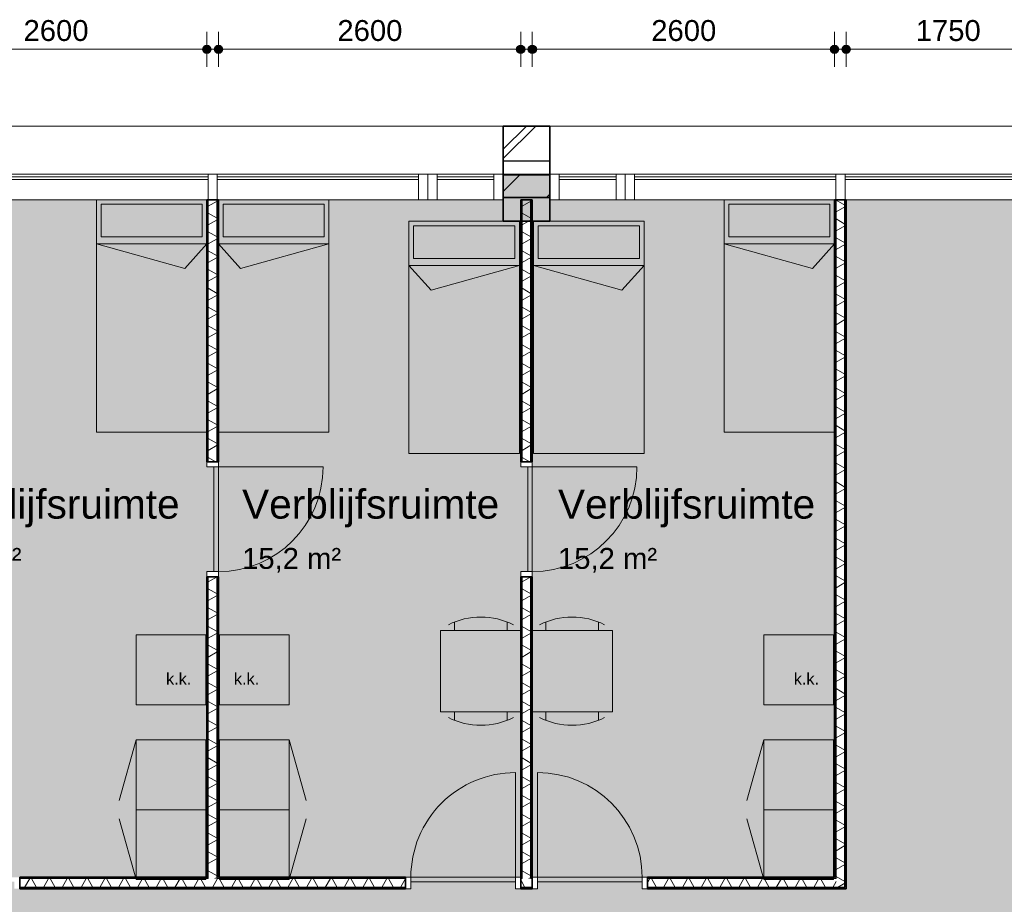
# Model space of a CAD drawing. Header units: millimetres. Extents: x 71235 to 117628, y -12665 to 42937.
# Tile 47 of 49: x 100688 to 109158, y 29982 to 37595. Entities that reach past the tile are written whole.
import ezdxf

# ---------------------------------------------------------------- set-up
doc = ezdxf.new("R2010")
doc.units = ezdxf.units.MM
doc.linetypes.add('Hidden', pattern=[4, 2, -2])
for name, color, linetype, lineweight in [('A-ANNO-DIMS', 211, 'Continuous', 9), ('A-ANNO-DIMS-100', 211, 'Continuous', 9), ('A-AREA-IDEN', 2, 'Continuous', 13), ('A-AREA-PATT', 32, 'Continuous', 9), ('A-DETL', 90, 'Continuous', 13), ('A-DOOR', 31, 'Continuous', 18), ('A-DOOR-FRAM', 31, 'Continuous', 13), ('A-GLAZ-CURT', 52, 'Continuous', 13), ('A-GLAZ-CWMG', 51, 'Continuous', 13), ('A-WALL', 113, 'Continuous', 18), ('A-WALL-PATT', 111, 'Continuous', 35), ('G-ANNO-TEXT', 231, 'Continuous', 9), ('I-WALL', 2, 'Continuous', 18), ('S-COLS', 52, 'Continuous', 18)]:
    doc.layers.add(name, color=color, linetype=linetype, lineweight=lineweight)
doc.styles.add('Arial', font='arial.ttf', dxfattribs={"height": 180})
doc.styles.add('Arial_1', font='arial.ttf', dxfattribs={"height": 250})
doc.styles.add('Arial_3', font='arial.ttf', dxfattribs={"height": 100})
doc.dimstyles.new('1_8mm', dxfattribs={"dimscale": 304.8, "dimtxt": 183.646692, "dimasz": 0.918635, "dimexe": 0.492126, "dimexo": 0.0625, "dimgap": 0.059055, "dimtad": 1, "dimdec": 0, "dimrnd": 5, "dimzin": 0, "dimdsep": 46, "dimtxsty": 'Arial', "dimblk1": 'DOTSMALL', "dimblk2": 'DOTSMALL', "dimsah": 1, "dimcen": 0.09, "dimdle": 0.590551, "dimazin": 0, "dimtfac": 1, "dimtdec": 4, "dimtix": 1, "dimtmove": 0, "dimatfit": 3, "dimfxl": 0.492126, "dimfxlon": 1, "dimtvp": 1, "dimtolj": 1, "dimtzin": 0, "dimlwd": 13, "dimlwe": 13, "dimarcsym": 2})
pattern_1 = [(180, (107797.8, 33080.82), (-2e-14, -200), []), (180, (107797.8, 33096.82), (-2e-14, -200), []), (180, (107797.8, 33112.82), (-2e-14, -200), []), (180, (107797.8, 33128.82), (-2e-14, -200), [])]
pattern_2 = [(180, (102397.76, 33130.82), (-2e-14, -200), []), (180, (102397.76, 33146.82), (-2e-14, -200), []), (180, (102397.76, 33162.82), (-2e-14, -200), []), (180, (102397.76, 33178.82), (-2e-14, -200), [])]
pattern_3 = [(270, (97547.76, 30215.82), (200, 7e-13), []), (270, (97531.76, 30215.82), (200, 7e-13), []), (270, (97515.76, 30215.82), (200, 7e-13), []), (270, (97499.76, 30215.82), (200, 7e-13), [])]
pattern_4 = [(180, (105097.77, 33130.82), (-2e-14, -200), []), (180, (105097.77, 33146.82), (-2e-14, -200), []), (180, (105097.77, 33162.82), (-2e-14, -200), []), (180, (105097.77, 33178.82), (-2e-14, -200), [])]

# ---------------------------------------------------------------- blocks, each defined once
blk = doc.blocks.new('System Panel - glas_offset-35-7501420-plot_00')
at = {"layer": 'A-GLAZ-CURT'}
for p, q in [((865, 47.5), (-865, 47.5)), ((-865, 47.5), (-865, 22.5)), ((-865, 22.5), (865, 22.5)), ((865, 22.5), (865, 47.5))]:
    blk.add_line(p, q, dxfattribs=at)
blk = doc.blocks.new('Rectangular Mullion - 80x220-7501414-plot_00')
at = {"layer": 'A-GLAZ-CWMG'}
for p, q in [((107787.8, 36265.8), (109517.8, 36265.8)), ((107797.8, 36045.8), (109517.8, 36045.8))]:
    blk.add_line(p, q, dxfattribs=at)
blk = doc.blocks.new('Rectangular Mullion - 80x220-7501421-plot_00')
at = {"layer": 'A-GLAZ-CWMG'}
for p, q in [((-80, 0), (0, 0)), ((-80, -220), (-80, 0)), ((0, 0), (0, -220)), ((0, -220), (-80, -220))]:
    blk.add_line(p, q, dxfattribs=at)
blk = doc.blocks.new('Rectangular Mullion - 80x220-7501416-plot_00')
at = {"layer": 'A-GLAZ-CWMG'}
for p, q in [((105977.8, 36265.8), (107707.8, 36265.8)), ((105977.8, 36045.8), (107697.8, 36045.8))]:
    blk.add_line(p, q, dxfattribs=at)
blk = doc.blocks.new('Rectangular Mullion - 80x220-7501417-plot_00')
at = {"layer": 'A-GLAZ-CWMG'}
for p, q in [((-40, 0), (40, 0)), ((-40, -220), (-40, 0)), ((40, 0), (40, -220)), ((40, -220), (-40, -220))]:
    blk.add_line(p, q, dxfattribs=at)
blk = doc.blocks.new('System Panel - glas_offset-35-7501423-plot_00')
at = {"layer": 'A-GLAZ-CURT'}
for p, q in [((245, 47.5), (-245, 47.5)), ((-245, 47.5), (-245, 22.5)), ((-245, 22.5), (245, 22.5)), ((245, 22.5), (245, 47.5))]:
    blk.add_line(p, q, dxfattribs=at)
blk = doc.blocks.new('Rectangular Mullion - 80x220-7501419-plot_00')
at = {"layer": 'A-GLAZ-CWMG'}
for p, q in [((105327.8, 36265.8), (105817.8, 36265.8)), ((105327.8, 36045.8), (105817.8, 36045.8))]:
    blk.add_line(p, q, dxfattribs=at)
blk = doc.blocks.new('Rectangular Mullion - 80x220-7501424-plot_00')
at = {"layer": 'A-GLAZ-CWMG'}
for p, q in [((-80, 0), (0, 0)), ((-80, -220), (-80, 0)), ((0, 0), (0, -220)), ((0, -220), (-80, -220))]:
    blk.add_line(p, q, dxfattribs=at)
blk = doc.blocks.new('Rectangular Mullion - 80x220-7501425-plot_00')
at = {"layer": 'A-GLAZ-CWMG'}
for p, q in [((0, 0), (-80, 0)), ((-80, 0), (-80, -220)), ((0, -220), (0, 0)), ((-80, -220), (0, -220))]:
    blk.add_line(p, q, dxfattribs=at)
blk = doc.blocks.new('300_28_ISR_kolom_vierkant_beton - 400x400-7529371-plot_00')
at = {"layer": 'S-COLS'}
blk.add_hatch(color=256, dxfattribs=at).paths.add_polyline_path([(200, -200), (200, 200), (-200, 200), (-200, -200)])
at = {"layer": 'S-COLS', "lineweight": 35}
for p, q in [((200, 200), (-200, 200)), ((-200, 200), (-200, -200)), ((200, -200), (200, 200)), ((-200, -200), (200, -200))]:
    blk.add_line(p, q, dxfattribs=at)
blk = doc.blocks.new('200_32_ISR_deur_binnen - dagmaat 0900x2300-V16-plot_00')
at = {"layer": 'A-DOOR', "lineweight": 13}
blk.add_hatch(color=256, dxfattribs=at).paths.add_polyline_path([(-450, -10), (-450, -50), (450, -50), (450, -10)])
at = {"layer": 'A-DOOR', "linetype": 'Hidden', "lineweight": 13}
blk.add_line((-450, -10), (450, -10), dxfattribs=at)
at = {"layer": 'A-DOOR', "lineweight": 13}
for p, q in [((-450, -10), (450, -10)), ((-450, -50), (-450, -10)), ((-450, -50), (-450, -950)), ((-450, -50), (450, -50)), ((450, -50), (-450, -50)), ((450, -10), (450, -50))]:
    blk.add_line(p, q, dxfattribs=at)
blk.add_arc((-450, -50), 900, 270, 0, dxfattribs=at)
at = {"layer": 'A-DOOR-FRAM'}
for p, q in [((-495, 50), (-450, 50)), ((-450, 50), (-450, -50)), ((450, -50), (450, 50)), ((450, 50), (495, 50)), ((-450, -50), (-495, -50)), ((495, -50), (450, -50))]:
    blk.add_line(p, q, dxfattribs=at)
blk = doc.blocks.new('200_32_ISR_deur_binnen - dagmaat 0900x2300-7594412-plot_00')
at = {"layer": 'A-DOOR', "lineweight": 13}
blk.add_hatch(color=256, dxfattribs=at).paths.add_polyline_path([(450, 10), (450, 50), (-450, 50), (-450, 10), (-299.4, 10)])
for p, q in [((-450, 50), (-450, 950)), ((-450, 50), (450, 50)), ((-450, 50), (-450, 10)), ((450, 50), (-450, 50)), ((-450, 10), (450, 10)), ((450, 10), (450, 50))]:
    blk.add_line(p, q, dxfattribs=at)
at = {"layer": 'A-DOOR', "linetype": 'Hidden', "lineweight": 13}
blk.add_line((-450, 10), (450, 10), dxfattribs=at)
at = {"layer": 'A-DOOR', "lineweight": 13}
blk.add_arc((-450, 50), 900, 360, 90, dxfattribs=at)
at = {"layer": 'A-DOOR-FRAM'}
for p, q in [((-450, 50), (-495, 50)), ((-450, -50), (-450, 50)), ((495, 50), (450, 50)), ((450, 50), (450, -50)), ((-495, -50), (-450, -50)), ((450, -50), (495, -50))]:
    blk.add_line(p, q, dxfattribs=at)
blk = doc.blocks.new('Rectangular Mullion - 80x220-V17-plot_00')
at = {"layer": 'A-GLAZ-CWMG'}
for p, q in [((102387.8, 36265.8), (104117.8, 36265.8)), ((102397.8, 36045.8), (104117.8, 36045.8))]:
    blk.add_line(p, q, dxfattribs=at)
blk = doc.blocks.new('Rectangular Mullion - 80x220-7501422-plot_00')
at = {"layer": 'A-GLAZ-CWMG'}
for p, q in [((0, 0), (-80, 0)), ((-80, 0), (-80, -220)), ((0, -220), (0, 0)), ((-80, -220), (0, -220))]:
    blk.add_line(p, q, dxfattribs=at)
blk = doc.blocks.new('Rectangular Mullion - 80x220-V18-plot_00')
at = {"layer": 'A-GLAZ-CWMG'}
for p, q in [((100577.8, 36265.8), (102307.8, 36265.8)), ((100577.8, 36045.8), (102297.8, 36045.8))]:
    blk.add_line(p, q, dxfattribs=at)
blk = doc.blocks.new('DIMBLOCK9-plot_00')
at = {"layer": 'A-ANNO-DIMS-100', "lineweight": 25}
h = blk.add_hatch(color=256, dxfattribs=at)
edge = h.paths.add_edge_path()
edge.add_arc((107797.8, 37339.8), 35, 0, 360)
h = blk.add_hatch(color=256, dxfattribs=at)
edge = h.paths.add_edge_path()
edge.add_arc((109547.8, 37339.8), 35, 0, 360)
at = {"layer": 'A-ANNO-DIMS-100', "lineweight": 13}
for p, q in [((107797.8, 37339.8), (107797.8, 37489.8)), ((109547.8, 37339.8), (109547.8, 37489.8)), ((107617.8, 37339.8), (109727.8, 37339.8)), ((107797.8, 37339.8), (107797.8, 37189.8)), ((109547.8, 37339.8), (109547.8, 37189.8))]:
    blk.add_line(p, q, dxfattribs=at)
at = {"layer": 'A-ANNO-DIMS-100', "lineweight": 25}
for centre in [(107797.8, 37339.8), (109547.8, 37339.8)]:
    blk.add_circle(centre, 35, dxfattribs=at)
at = {"layer": 'A-ANNO-DIMS-100', "color": 0, "lineweight": 13, "insert": (108395.9, 37591.5), "char_height": 180, "width": 664.518, "attachment_point": 1, "line_spacing_factor": 0.941778, "style": 'Arial'}
blk.add_mtext('1750', dxfattribs=at)
blk = doc.blocks.new('_DotSmall')
at = {"color": 0, "linetype": 'ByBlock', "const_width": 0.5}
blk.add_lwpolyline([(-0.0625, 0, 1), (0.0625, 0, 1)], format="xyb", close=True, dxfattribs=at)
blk = doc.blocks.new('DIMBLOCK11-plot_00')
at = {"layer": 'A-ANNO-DIMS-100', "lineweight": 25}
h = blk.add_hatch(color=256, dxfattribs=at)
edge = h.paths.add_edge_path()
edge.add_arc((105097.8, 37339.8), 35, 0, 360)
h = blk.add_hatch(color=256, dxfattribs=at)
edge = h.paths.add_edge_path()
edge.add_arc((107697.8, 37339.8), 35, 0, 360)
at = {"layer": 'A-ANNO-DIMS-100', "lineweight": 13}
for p, q in [((105097.8, 37339.8), (105097.8, 37489.8)), ((107697.8, 37339.8), (107697.8, 37489.8)), ((104917.8, 37339.8), (107877.8, 37339.8)), ((105097.8, 37339.8), (105097.8, 37189.8)), ((107697.8, 37339.8), (107697.8, 37189.8))]:
    blk.add_line(p, q, dxfattribs=at)
at = {"layer": 'A-ANNO-DIMS-100', "lineweight": 25}
for centre in [(105097.8, 37339.8), (107697.8, 37339.8)]:
    blk.add_circle(centre, 35, dxfattribs=at)
at = {"layer": 'A-ANNO-DIMS-100', "color": 0, "lineweight": 13, "insert": (106120.9, 37591.5), "char_height": 180, "width": 664.518, "attachment_point": 1, "line_spacing_factor": 0.941778, "style": 'Arial'}
blk.add_mtext('2600', dxfattribs=at)
blk = doc.blocks.new('DIMBLOCK12-plot_00')
at = {"layer": 'A-ANNO-DIMS-100', "lineweight": 25}
h = blk.add_hatch(color=256, dxfattribs=at)
edge = h.paths.add_edge_path()
edge.add_arc((102397.8, 37339.8), 35, 0, 360)
h = blk.add_hatch(color=256, dxfattribs=at)
edge = h.paths.add_edge_path()
edge.add_arc((104997.8, 37339.8), 35, 0, 360)
at = {"layer": 'A-ANNO-DIMS-100', "lineweight": 13}
for p, q in [((102397.8, 37339.8), (102397.8, 37489.8)), ((104997.8, 37339.8), (104997.8, 37489.8)), ((102217.8, 37339.8), (105177.8, 37339.8)), ((102397.8, 37339.8), (102397.8, 37189.8)), ((104997.8, 37339.8), (104997.8, 37189.8))]:
    blk.add_line(p, q, dxfattribs=at)
at = {"layer": 'A-ANNO-DIMS-100', "lineweight": 25}
for centre in [(102397.8, 37339.8), (104997.8, 37339.8)]:
    blk.add_circle(centre, 35, dxfattribs=at)
at = {"layer": 'A-ANNO-DIMS-100', "color": 0, "lineweight": 13, "insert": (103420.9, 37591.5), "char_height": 180, "width": 664.518, "attachment_point": 1, "line_spacing_factor": 0.941778, "style": 'Arial'}
blk.add_mtext('2600', dxfattribs=at)
blk = doc.blocks.new('DIMBLOCK13-plot_00')
at = {"layer": 'A-ANNO-DIMS-100', "lineweight": 25}
h = blk.add_hatch(color=256, dxfattribs=at)
edge = h.paths.add_edge_path()
edge.add_arc((99697.7, 37339.8), 35, 0, 360)
h = blk.add_hatch(color=256, dxfattribs=at)
edge = h.paths.add_edge_path()
edge.add_arc((102297.8, 37339.8), 35, 0, 360)
at = {"layer": 'A-ANNO-DIMS-100', "lineweight": 13}
for p, q in [((99697.7, 37339.8), (99697.7, 37489.8)), ((102297.8, 37339.8), (102297.8, 37489.8)), ((99517.7, 37339.8), (102477.8, 37339.8)), ((99697.7, 37339.8), (99697.7, 37189.8)), ((102297.8, 37339.8), (102297.8, 37189.8))]:
    blk.add_line(p, q, dxfattribs=at)
at = {"layer": 'A-ANNO-DIMS-100', "lineweight": 25}
for centre in [(99697.7, 37339.8), (102297.8, 37339.8)]:
    blk.add_circle(centre, 35, dxfattribs=at)
at = {"layer": 'A-ANNO-DIMS-100', "color": 0, "lineweight": 13, "insert": (100720.9, 37591.5), "char_height": 180, "width": 664.518, "attachment_point": 1, "line_spacing_factor": 0.941778, "style": 'Arial'}
blk.add_mtext('2600', dxfattribs=at)

msp = doc.modelspace()

# ---------------------------------------------------------------- hatches: boundary and pattern name
at = {"layer": 'A-AREA-PATT'}
h = msp.add_hatch(color=9, dxfattribs=at)
h.paths.add_polyline_path([(99627.7, 3359.1), (99646.7, 3359.1), (99646.7, 3465.5), (99627.7, 3465.5)])
h.paths.add_polyline_path([(104847.8, 3666.6), (104847.8, 3666.6), (104847.8, 3865.5), (104996.7, 3865.5), (104996.7, 3909), (105046.7, 3909), (105046.7, 4809), (104996.7, 4809), (104996.7, 8309), (105046.7, 8309), (105046.7, 9209), (104996.7, 9209), (104996.7, 9365.5), (107826.5, 9365.5), (107826.5, 9673), (110286.7, 9673), (110286.7, 13851.4), (109517.4, 13851.4), (109517.4, 14466.4), (109547.8, 14466.4), (109547.8, 16170.6), (109597.8, 16170.6), (109597.8, 17070.6), (109547.8, 17070.6), (109547.8, 17260.6), (109597.8, 17260.6), (109597.8, 18160.6), (109547.8, 18160.6), (109547.8, 21570.6), (109597.8, 21570.6), (109597.8, 22470.6), (109547.8, 22470.6), (109547.8, 22660.6), (109597.8, 22660.6), (109597.8, 23560.6), (109547.8, 23560.6), (109547.8, 26970.7), (109597.8, 26970.7), (109597.8, 27870.7), (109547.8, 27870.7), (109547.8, 28060.7), (109597.8, 28060.7), (109597.8, 28960.7), (109547.8, 28960.7), (109547.8, 32370.7), (109597.8, 32370.7), (109597.8, 33270.7), (109547.8, 33270.7), (109547.8, 33515.7), (109597.8, 33515.7), (109597.8, 34415.7), (109547.8, 34415.7), (109547.8, 36045.8), (107797.8, 36045.8), (107797.8, 30115.8), (106042.8, 30115.8), (106042.8, 30165.8), (105142.8, 30165.8), (105142.8, 30115.8), (104952.8, 30115.8), (104952.8, 30165.8), (104052.8, 30165.8), (104052.8, 30115.8), (100642.7, 30115.8), (100642.7, 30165.8), (99742.7, 30165.8), (99742.7, 30115.8), (99552.7, 30115.8), (99552.7, 30165.8), (98652.7, 30165.8), (98652.7, 30115.8), (95242.7, 30115.8), (95242.7, 30165.8), (94342.7, 30165.8), (94342.7, 30115.8), (94097.7, 30115.8), (94097.7, 30165.8), (93197.7, 30165.8), (93197.7, 30115.8), (92397.7, 30115.8), (92397.7, 30165.8), (91497.7, 30165.8), (91497.7, 30115.8), (90697.7, 30115.8), (90697.7, 30165.8), (89797.7, 30165.8), (89797.7, 30115.8), (88997.7, 30115.8), (88997.7, 30165.8), (88097.7, 30165.8), (88097.7, 30115.8), (87397.7, 30115.8), (87397.7, 33315.2), (87197.4, 33315.2), (87197.4, 33365.2), (86297.4, 33365.2), (86297.4, 33315.2), (85997.4, 33315.2), (85997.4, 33365.2), (85097.4, 33365.2), (85097.4, 33315.2), (81658.1, 33315.2), (81567.7, 33224.7), (81532.3, 33260.1), (80895.9, 32623.7), (80931.3, 32588.3), (80797.4, 32454.5), (80797.4, 26311.5), (80747.4, 26311.5), (80747.4, 25411.5), (80797.4, 25411.5), (80797.4, 25111.5), (80747.4, 25111.5), (80747.4, 24211.5), (80797.4, 24211.5), (80797.4, 22565.2), (86147.4, 22565.2), (86147.4, 22365.2), (85862.4, 22332.9), (85862.4, 20165.2), (86447.4, 20165.2), (86447.4, 19565.2), (85862.4, 19565.2), (85862.4, 19165.3), (80017.9, 19165.3), (80017.9, 15555.3), (82370.3, 15555.3), (82370.3, 14515.7), (84347.7, 14515.7), (84347.7, 12760.7), (84297.7, 12760.7), (84297.7, 11860.7), (84347.7, 11860.7), (84347.7, 11670.7), (84297.7, 11670.7), (84297.7, 10770.7), (84347.7, 10770.7), (84347.7, 7360.6), (84297.7, 7360.6), (84297.7, 6460.6), (84347.7, 6460.6), (84347.7, 6270.6), (84297.7, 6270.6), (84297.7, 5370.6), (84347.7, 5370.6), (84347.7, 3685.6), (86107.7, 3685.6), (86107.7, 5445.6), (86157.7, 5445.6), (86157.7, 6220.6), (86107.7, 6220.6), (86107.7, 6265.6), (85847.4, 6265.6), (85847.4, 14015.7), (94347.7, 14015.7), (94347.7, 12810.7), (94297.7, 12810.7), (94297.7, 11910.7), (94347.7, 11910.7), (94347.7, 10065.7), (96777.8, 10065.7), (96777.8, 10665.7), (96827.8, 10665.7), (96827.8, 11565.7), (96777.8, 11565.7), (96777.8, 14015.7), (100677.8, 14015.7), (100677.8, 6265.6), (99847.7, 6265.6), (99847.7, 3666.6), (99953.6, 3666.6), (99953.6, 3685.6), (104847.8, 3685.6)])
h.paths.add_polyline_path([(99807.7, 4165.6), (99807.7, 5965.6), (99797.7, 5965.6), (99797.7, 4165.6)])
h.paths.add_polyline_path([(85897.4, 6410.6), (85897.4, 7310.6), (85887.4, 7310.6), (85887.4, 6410.6)])
h.paths.add_polyline_path([(95192.7, 9965.7), (95992.7, 9965.7), (95992.7, 10025.7), (94392.7, 10025.7), (94392.7, 9965.7)])
h.paths.add_polyline_path([(102647.6, 11465.4), (102047.6, 11465.4), (102047.6, 12065.4), (102647.6, 12065.4)])
h.paths.add_polyline_path([(99177.8, 13965.7), (99177.8, 13975.7), (98277.8, 13975.7), (98277.8, 13965.7)])
h.paths.add_polyline_path([(86947.4, 13965.7), (86947.4, 13975.7), (86047.4, 13975.7), (86047.4, 13965.7), (86447.4, 13965.7)])
h.paths.add_polyline_path([(105304.2, 15865.8), (105089.8, 15865.8), (105089.8, 15915.8), (104189.8, 15915.8), (104189.8, 15865.8), (101379.8, 15865.8), (101379.8, 15915.8), (100479.8, 15915.8), (100479.8, 15865.8), (100089.8, 15865.8), (100089.8, 15915.8), (99189.8, 15915.8), (99189.8, 15865.8), (96379.8, 15865.8), (96379.8, 15915.8), (95479.8, 15915.8), (95479.8, 15865.8), (94644.8, 15865.8), (94644.8, 15915.8), (93869.8, 15915.8), (93869.8, 15865.8), (93079.8, 15865.8), (93079.8, 15915.8), (92304.8, 15915.8), (92304.8, 15865.8), (91514.8, 15865.8), (91514.8, 15915.8), (90739.8, 15915.8), (90739.8, 15865.8), (90439.8, 15865.8), (90439.8, 15915.8), (89664.8, 15915.8), (89664.8, 15865.8), (87639.8, 15865.8), (87639.8, 23365.8), (87839.8, 23365.8), (87839.8, 23315.8), (88614.8, 23315.8), (88614.8, 23365.8), (90739.8, 23365.8), (90739.8, 23315.8), (91514.8, 23315.8), (91514.8, 23365.8), (92304.8, 23365.8), (92304.8, 23315.8), (93079.8, 23315.8), (93079.8, 23365.8), (93869.8, 23365.8), (93869.8, 23315.8), (94644.8, 23315.8), (94644.8, 23365.8), (95479.8, 23365.8), (95479.8, 23315.8), (96379.8, 23315.8), (96379.8, 23365.8), (99189.8, 23365.8), (99189.8, 23315.8), (100089.8, 23315.8), (100089.8, 23365.8), (100479.8, 23365.8), (100479.8, 23315.8), (101379.8, 23315.8), (101379.8, 23365.8), (104189.8, 23365.8), (104189.8, 23315.8), (105089.8, 23315.8), (105089.8, 23365.8), (105334.8, 23365.8), (105334.8, 15865.8), (105322.3, 15865.8)])
h.paths.add_polyline_path([(83755, 19205.3), (83755, 19215.3), (82855, 19215.3), (82855, 19205.3), (83047.5, 19205.3)])
h.paths.add_polyline_path([(85812.4, 21145.2), (85822.4, 21145.2), (85822.4, 21920.2), (85812.4, 21920.2), (85812.4, 21256.4)])
h.paths.add_polyline_path([(86447.4, 24961.5), (85847.4, 24961.5), (85847.4, 25561.5), (85948.2, 25561.5), (85948.2, 28065.8), (88547.4, 28065.8), (88547.4, 28265.6), (89147.4, 28265.6), (89147.7, 28065.8), (105497.8, 28065.8), (105497.8, 25165.7), (86447.4, 25165.7)])
h.paths.add_polyline_path([(100647.7, 25205.7), (101547.7, 25205.7), (101547.7, 25265.7), (100647.7, 25265.7)])
h.paths.add_polyline_path([(99698.6, 25205.7), (99785.4, 25205.7), (99785.4, 25265.7), (99010.4, 25265.7), (99010.4, 25205.7)])
h.paths.add_polyline_path([(95614.2, 25205.7), (95935.2, 25205.7), (95935.2, 25265.7), (95160.2, 25265.7), (95160.2, 25205.7), (95284.8, 25205.7)])
h.paths.add_polyline_path([(101547.7, 27965.8), (101547.7, 28025.8), (100647.7, 28025.8), (100647.7, 27965.8)])
h.paths.add_polyline_path([(93572.1, 28015.8), (93747.2, 28015.8), (93747.2, 28025.8), (92847.2, 28025.8), (92847.2, 28015.8)])
h.paths.add_polyline_path([(90097.3, 28015.8), (90097.3, 28025.8), (89197.3, 28025.8), (89197.3, 28015.8), (89487.7, 28015.8)])
h.paths.add_polyline_path([(87048.2, 28015.8), (87048.2, 28025.8), (86148.2, 28025.8), (86148.2, 28015.8), (86447.4, 28015.8)])
h = msp.add_hatch(color=9, dxfattribs=at)
h.paths.add_polyline_path([(100642.7, 30165.8), (100642.7, 30175.8), (99742.7, 30175.8), (99742.7, 30165.8), (99897.7, 30165.8)])
h.paths.add_polyline_path([(100687.7, 30215.8), (102297.8, 30215.8), (102297.8, 32845.8), (102347.8, 32845.8), (102347.8, 33745.8), (102297.8, 33745.8), (102297.8, 36045.8), (99847.8, 36045.8), (99847.1, 35860.4), (99697.7, 35860.4), (99698.6, 30215.8), (100642.7, 30215.8)])
h = msp.add_hatch(color=9, dxfattribs=at)
h.paths.add_polyline_path([(104952.8, 30165.8), (104952.8, 30175.8), (104052.8, 30175.8), (104052.8, 30165.8), (104847.8, 30165.8)])
h.paths.add_polyline_path([(104052.8, 30215.8), (104997.8, 30215.8), (104997.8, 32845.8), (105047.8, 32845.8), (105047.8, 33745.8), (104997.8, 33745.8), (104997.8, 35860.4), (104847.8, 35860.4), (104847.8, 36045.8), (102397.8, 36045.8), (102397.8, 30215.8), (104007.8, 30215.8)])
h.paths.add_polyline_path([(102347.8, 32845.8), (102357.8, 32845.8), (102357.8, 33745.8), (102347.8, 33745.8)])
h = msp.add_hatch(color=9, dxfattribs=at)
h.paths.add_polyline_path([(106042.8, 30165.8), (106042.8, 30175.8), (105142.8, 30175.8), (105142.8, 30165.8), (105825.1, 30165.8)])
h.paths.add_polyline_path([(105825.1, 30215.8), (107697.8, 30215.8), (107697.8, 36045.8), (105247.8, 36045.8), (105247.8, 35860.4), (105097.8, 35860.4), (105097.8, 30215.8), (105247.8, 30215.8)])
h.paths.add_polyline_path([(105057.8, 32845.8), (105057.8, 33745.8), (105047.8, 33745.8), (105047.8, 32845.8)])
at = {"layer": 'A-WALL-PATT', "lineweight": 9}
h = msp.add_hatch(dxfattribs=at)
h.set_pattern_fill('FP_1', color=256, style=0, pattern_type=2)
h.set_pattern_definition([(45, (0, 0), (-282.8427, 282.8427), []), (45, (0, 80), (-282.8427, 282.8427), [])])
h.paths.add_polyline_path([(115647.8, 36379.4), (116461.3, 36379.4), (116461.3, 36679.4), (115647.8, 36679.4)])
h.paths.add_polyline_path([(110647.8, 36379.4), (110647.8, 36679.4), (110247.8, 36679.4), (110247.8, 36379.4)])
h.paths.add_polyline_path([(104847.8, 36379.4), (105247.8, 36379.4), (105247.8, 36679.4), (104847.8, 36679.4)])
h.paths.add_polyline_path([(99847.8, 36379.4), (99847.8, 36679.4), (99447.1, 36679.4), (99447.1, 36379.4)])
h.paths.add_polyline_path([(94447.1, 36379.4), (94447.1, 36679.4), (94197.7, 36679.4), (94197.7, 36379.4)])
h = msp.add_hatch(dxfattribs=at)
h.set_pattern_fill('FP_2', color=256, angle=45, style=0, pattern_type=2)
h.set_pattern_definition([(45, (0, 0), (-212.132, 212.132), [])])
h.paths.add_polyline_path([(116046.3, 36064.4), (116046.3, 36264.4), (115647.8, 36264.4), (115647.8, 36064.4), (115846.3, 36064.4)])
h.paths.add_polyline_path([(110647.8, 36064.4), (110647.8, 36264.4), (110247.8, 36264.4), (110247.8, 36064.4)])
h.paths.add_polyline_path([(105247.8, 36064.4), (105247.8, 36264.4), (104847.8, 36264.4), (104847.8, 36064.4)])
h.paths.add_polyline_path([(99847.8, 36064.4), (99847.8, 36264.4), (99447.1, 36264.4), (99447.1, 36064.4)])
h.paths.add_polyline_path([(94285.2, 36064.4), (94447.1, 36064.4), (94447.1, 36264.4), (94210.2, 36264.4), (94210.2, 36064.4)])
h = msp.add_hatch(dxfattribs=at)
h.set_pattern_fill('FP_20', color=256, angle=90, style=0, pattern_type=2)
h.set_pattern_definition(pattern_2)
h.paths.add_polyline_path([(102310.3, 30215.8), (102310.3, 32800.8), (102297.8, 32800.8), (102297.8, 30215.8)])
h.paths.add_polyline_path([(102310.3, 33790.8), (102310.3, 36045.8), (102297.8, 36045.8), (102297.8, 33790.8)])
h = msp.add_hatch(dxfattribs=at)
h.set_pattern_fill('FP_21', color=256, angle=60, style=0, pattern_type=2)
h.set_pattern_definition([(150, (102397.76, 33130.82), (-70, -121.2436), []), (210, (102397.76, 33130.82), (70, -121.2436), [])])
h.paths.add_polyline_path([(102310.3, 30203.3), (102385.3, 30203.3), (102385.3, 32800.8), (102310.3, 32800.8), (102310.3, 30215.8)])
h.paths.add_polyline_path([(102385.3, 33790.8), (102385.3, 36045.8), (102310.3, 36045.8), (102310.3, 33790.8)])
h = msp.add_hatch(dxfattribs=at)
h.set_pattern_fill('FP_20', color=256, angle=90, style=0, pattern_type=2)
h.set_pattern_definition(pattern_2)
h.paths.add_polyline_path([(102397.8, 30215.8), (102397.8, 32800.8), (102385.3, 32800.8), (102385.3, 30215.8)])
h.paths.add_polyline_path([(102397.8, 33790.8), (102397.8, 36045.8), (102385.3, 36045.8), (102385.3, 33790.8)])
h = msp.add_hatch(dxfattribs=at)
h.set_pattern_fill('FP_44', color=256, angle=90, style=0, pattern_type=2)
h.set_pattern_definition(pattern_4)
h.paths.add_polyline_path([(105010.3, 30215.8), (105010.3, 32800.8), (104997.8, 32800.8), (104997.8, 30215.8)])
h.paths.add_polyline_path([(105010.3, 33790.8), (105010.3, 36045.8), (104997.8, 36045.8), (104997.8, 33790.8)])
h = msp.add_hatch(dxfattribs=at)
h.set_pattern_fill('FP_45', color=256, angle=60, style=0, pattern_type=2)
h.set_pattern_definition([(150, (105097.77, 33130.82), (-70, -121.2436), []), (210, (105097.77, 33130.82), (70, -121.2436), [])])
h.paths.add_polyline_path([(105010.3, 30203.3), (105085.3, 30203.3), (105085.3, 32800.8), (105010.3, 32800.8), (105010.3, 30215.8)])
h.paths.add_polyline_path([(105010.3, 33790.8), (105085.3, 33790.8), (105085.3, 36045.8), (105010.3, 36045.8), (105010.3, 34265.6)])
h = msp.add_hatch(dxfattribs=at)
h.set_pattern_fill('FP_44', color=256, angle=90, style=0, pattern_type=2)
h.set_pattern_definition(pattern_4)
h.paths.add_polyline_path([(105097.8, 30215.8), (105097.8, 32800.8), (105085.3, 32800.8), (105085.3, 30215.8)])
h.paths.add_polyline_path([(105085.3, 33790.8), (105097.8, 33790.8), (105097.8, 36045.8), (105085.3, 36045.8), (105085.3, 34265.6)])
h = msp.add_hatch(dxfattribs=at)
h.set_pattern_fill('FP_12', color=256, angle=90, style=0, pattern_type=2)
h.set_pattern_definition(pattern_1)
h.paths.add_polyline_path([(107710.3, 30203.3), (107710.3, 36045.8), (107697.8, 36045.8), (107697.8, 30203.3)])
h = msp.add_hatch(dxfattribs=at)
h.set_pattern_fill('FP_13', color=256, angle=60, style=0, pattern_type=2)
h.set_pattern_definition([(150, (107797.8, 33080.82), (-70, -121.2436), []), (210, (107797.8, 33080.82), (70, -121.2436), [])])
h.paths.add_polyline_path([(107785.3, 30128.3), (107785.3, 36045.8), (107710.3, 36045.8), (107710.3, 30128.3)])
h = msp.add_hatch(dxfattribs=at)
h.set_pattern_fill('FP_12', color=256, angle=90, style=0, pattern_type=2)
h.set_pattern_definition(pattern_1)
h.paths.add_polyline_path([(107797.8, 30115.8), (107797.8, 36045.8), (107785.3, 36045.8), (107785.3, 30115.8)])
h = msp.add_hatch(dxfattribs=at)
h.set_pattern_fill('FP_27', color=256, angle=-300, style=0, pattern_type=2)
h.set_pattern_definition([(240, (97547.76, 30215.82), (121.2436, -70), []), (300, (97547.76, 30215.82), (121.2436, 70), [])])
h.paths.add_polyline_path([(107710.3, 30128.3), (107710.3, 30203.3), (106087.8, 30203.3), (106087.8, 30128.3), (107697.8, 30128.3)])
h.paths.add_polyline_path([(104997.8, 30128.3), (105097.8, 30128.3), (105097.8, 30203.3), (104997.8, 30203.3)])
h.paths.add_polyline_path([(104007.8, 30128.3), (104007.8, 30203.3), (100687.7, 30203.3), (100687.7, 30128.3), (103783, 30128.3)])
h.paths.add_polyline_path([(99697.7, 30128.3), (99697.7, 30203.3), (99597.7, 30203.3), (99597.7, 30128.3)])
h.paths.add_polyline_path([(98607.7, 30128.3), (98607.7, 30203.3), (95287.7, 30203.3), (95287.7, 30128.3), (97656.4, 30128.3)])
h.paths.add_polyline_path([(94297.7, 30128.3), (94297.7, 30203.3), (94142.7, 30203.3), (94142.7, 30128.3)])
h.paths.add_polyline_path([(92442.7, 30128.3), (93152.7, 30128.3), (93152.7, 30203.3), (92442.7, 30203.3)])
h.paths.add_polyline_path([(90742.7, 30128.3), (91452.7, 30128.3), (91452.7, 30203.3), (90742.7, 30203.3)])
h.paths.add_polyline_path([(89752.7, 30128.3), (89752.7, 30203.3), (89042.7, 30203.3), (89042.7, 30128.3), (89487.7, 30128.3)])
h.paths.add_polyline_path([(88052.7, 30128.3), (88052.7, 30203.3), (87410.2, 30203.3), (87410.2, 30128.3), (87445.5, 30128.3)])
h = msp.add_hatch(dxfattribs=at)
h.set_pattern_fill('FP_26', color=256, angle=-270, style=0, pattern_type=2)
h.set_pattern_definition(pattern_3)
h.paths.add_polyline_path([(107697.8, 30203.3), (107697.8, 30215.8), (106087.8, 30215.8), (106087.8, 30203.3)])
h.paths.add_polyline_path([(103783, 30203.3), (104007.8, 30203.3), (104007.8, 30215.8), (102385.3, 30215.8), (102385.3, 30203.3)])
h.paths.add_polyline_path([(104997.8, 30203.3), (105010.3, 30203.3), (105010.3, 30215.8), (104997.8, 30215.8)])
h.paths.add_polyline_path([(105085.3, 30203.3), (105097.8, 30203.3), (105097.8, 30215.8), (105085.3, 30215.8)])
h.paths.add_polyline_path([(102310.3, 30203.3), (102310.3, 30215.8), (100687.7, 30215.8), (100687.7, 30203.3), (101740.8, 30203.3)])
h.paths.add_polyline_path([(99697.7, 30203.3), (99697.7, 30215.8), (99685.2, 30215.8), (99685.2, 30203.3)])
h.paths.add_polyline_path([(99597.7, 30203.3), (99610.2, 30203.3), (99610.2, 30215.8), (99597.7, 30215.8)])
h.paths.add_polyline_path([(98607.7, 30203.3), (98607.7, 30215.8), (96985.2, 30215.8), (96985.2, 30203.3), (97656.4, 30203.3)])
h.paths.add_polyline_path([(96910.2, 30203.3), (96910.2, 30215.8), (95287.7, 30215.8), (95287.7, 30203.3), (95614.2, 30203.3)])
h.paths.add_polyline_path([(94142.7, 30203.3), (94210.2, 30203.3), (94210.2, 30215.8), (94142.7, 30215.8)])
h.paths.add_polyline_path([(94285.2, 30203.3), (94297.7, 30203.3), (94297.7, 30215.8), (94285.2, 30215.8)])
h.paths.add_polyline_path([(93152.7, 30203.3), (93152.7, 30215.8), (92585.2, 30215.8), (92585.2, 30203.3)])
h.paths.add_polyline_path([(92442.7, 30203.3), (92510.2, 30203.3), (92510.2, 30215.8), (92442.7, 30215.8)])
h.paths.add_polyline_path([(91452.7, 30203.3), (91452.7, 30215.8), (90885.2, 30215.8), (90885.2, 30203.3)])
h.paths.add_polyline_path([(90810.2, 30203.3), (90810.2, 30215.8), (90742.7, 30215.8), (90742.7, 30203.3)])
h.paths.add_polyline_path([(89487.7, 30203.3), (89752.7, 30203.3), (89752.7, 30215.8), (89185.2, 30215.8), (89185.2, 30203.3)])
h.paths.add_polyline_path([(89042.7, 30203.3), (89110.2, 30203.3), (89110.2, 30215.8), (89042.7, 30215.8)])
h.paths.add_polyline_path([(87485.2, 30203.3), (88052.7, 30203.3), (88052.7, 30215.8), (87485.2, 30215.8)])
h = msp.add_hatch(dxfattribs=at)
h.set_pattern_fill('FP_26', color=256, angle=-270, style=0, pattern_type=2)
h.set_pattern_definition(pattern_3)
h.paths.add_polyline_path([(107697.8, 30115.8), (107785.3, 30115.8), (107785.3, 30128.3), (106087.8, 30128.3), (106087.8, 30115.8)])
h.paths.add_polyline_path([(105097.8, 30115.8), (105097.8, 30128.3), (104997.8, 30128.3), (104997.8, 30115.8)])
h.paths.add_polyline_path([(104007.8, 30115.8), (104007.8, 30128.3), (100687.7, 30128.3), (100687.7, 30115.8), (103783, 30115.8)])
h.paths.add_polyline_path([(99697.7, 30115.8), (99697.7, 30128.3), (99597.7, 30128.3), (99597.7, 30115.8)])
h.paths.add_polyline_path([(98607.7, 30115.8), (98607.7, 30128.3), (95287.7, 30128.3), (95287.7, 30115.8), (97656.4, 30115.8)])
h.paths.add_polyline_path([(94297.7, 30115.8), (94297.7, 30128.3), (94142.7, 30128.3), (94142.7, 30115.8)])
h.paths.add_polyline_path([(93152.7, 30115.8), (93152.7, 30128.3), (92442.7, 30128.3), (92442.7, 30115.8)])
h.paths.add_polyline_path([(91452.7, 30115.8), (91452.7, 30128.3), (90742.7, 30128.3), (90742.7, 30115.8)])
h.paths.add_polyline_path([(89752.7, 30115.8), (89752.7, 30128.3), (89042.7, 30128.3), (89042.7, 30115.8), (89487.7, 30115.8)])
h.paths.add_polyline_path([(87445.5, 30115.8), (88052.7, 30115.8), (88052.7, 30128.3), (87397.7, 30128.3), (87397.7, 30115.8)])

# ---------------------------------------------------------------- linework, layer by layer
at = {"layer": 'A-DETL', "lineweight": 9}
for p, q in [((101347.8, 34045.8), (101347.8, 36045.8)), ((102297.8, 36045.8), (101347.8, 36045.8)), ((102257.8, 36005.8), (101387.8, 36005.8)), ((101387.8, 36005.8), (101387.8, 35725.8)), ((102257.8, 35725.8), (102257.8, 36005.8)), ((102297.8, 36045.8), (102297.8, 34045.8)), ((102397.7, 36045.8), (102397.7, 34045.8)), ((102397.7, 36045.8), (103347.7, 36045.8)), ((102437.7, 36005.8), (103307.7, 36005.8)), ((102437.7, 35725.8), (102437.7, 36005.8)), ((103307.7, 36005.8), (103307.7, 35725.8)), ((103347.7, 34045.8), (103347.7, 36045.8)), ((106747.8, 34045.8), (106747.8, 36045.8)), ((107697.8, 36045.8), (106747.8, 36045.8)), ((107657.8, 36005.8), (106787.8, 36005.8)), ((106787.8, 36005.8), (106787.8, 35725.8)), ((107657.8, 35725.8), (107657.8, 36005.8)), ((107697.8, 36045.8), (107697.8, 34045.8)), ((104036.8, 35860.4), (104036.8, 33860.4)), ((104036.8, 35860.4), (104986.8, 35860.4)), ((104986.8, 33860.4), (104986.8, 35860.4)), ((105108.8, 33860.4), (105108.8, 35860.4)), ((106058.8, 35860.4), (105108.8, 35860.4)), ((106058.8, 35860.4), (106058.8, 33860.4)), ((104076.8, 35820.4), (104946.8, 35820.4)), ((104076.8, 35540.4), (104076.8, 35820.4)), ((104946.8, 35820.4), (104946.8, 35540.4)), ((106018.8, 35820.4), (105148.8, 35820.4)), ((105148.8, 35820.4), (105148.8, 35540.4)), ((106018.8, 35540.4), (106018.8, 35820.4)), ((101347.8, 35665.8), (102297.8, 35665.8)), ((102107.1, 35454), (101347.8, 35665.8)), ((101387.8, 35725.8), (102257.8, 35725.8)), ((102297.8, 35665.8), (102107.1, 35454)), ((103347.7, 35665.8), (102397.7, 35665.8)), ((102397.7, 35665.8), (102588.4, 35454)), ((103307.7, 35725.8), (102437.7, 35725.8)), ((102588.4, 35454), (103347.7, 35665.8)), ((106747.8, 35665.8), (107697.8, 35665.8)), ((107507.1, 35454), (106747.8, 35665.8)), ((106787.8, 35725.8), (107657.8, 35725.8)), ((107697.8, 35665.8), (107507.1, 35454)), ((104946.8, 35540.4), (104076.8, 35540.4)), ((105148.8, 35540.4), (106018.8, 35540.4)), ((104986.8, 35480.4), (104036.8, 35480.4)), ((104036.8, 35480.4), (104227.5, 35268.6)), ((104227.5, 35268.6), (104986.8, 35480.4)), ((105108.8, 35480.4), (106058.8, 35480.4)), ((105868.1, 35268.6), (105108.8, 35480.4)), ((106058.8, 35480.4), (105868.1, 35268.6)), ((102297.8, 34045.8), (101347.8, 34045.8)), ((102397.7, 34045.8), (103347.7, 34045.8)), ((107697.8, 34045.8), (106747.8, 34045.8)), ((104036.8, 33860.4), (104986.8, 33860.4)), ((106058.8, 33860.4), (105108.8, 33860.4))]:
    msp.add_line(p, q, dxfattribs=at)
at = {"layer": 'A-DETL'}
for p, q in [((104429.5, 32412.2), (104429.5, 32338.8)), ((104881.9, 32412.2), (104881.9, 32338.8)), ((105213.6, 32412.2), (105213.6, 32338.8)), ((105666.1, 32412.2), (105666.1, 32338.8)), ((101688.8, 31700.1), (101688.8, 32300.1)), ((101688.8, 32300.1), (102288.8, 32300.1)), ((102288.8, 32300.1), (102288.8, 31700.1)), ((103006.7, 32300.1), (102406.7, 32300.1)), ((102406.7, 32300.1), (102406.7, 31700.1)), ((103006.7, 31700.1), (103006.7, 32300.1)), ((104306.8, 31638.8), (104306.8, 32338.8)), ((104306.8, 32338.8), (105006.8, 32338.8)), ((105006.8, 32338.8), (105006.8, 31638.8)), ((105088.8, 32338.8), (105088.8, 31638.8)), ((105788.8, 32338.8), (105088.8, 32338.8)), ((105788.8, 31638.8), (105788.8, 32338.8)), ((107088.8, 31700.1), (107088.8, 32300.1)), ((107088.8, 32300.1), (107688.8, 32300.1)), ((107688.8, 32300.1), (107688.8, 31700.1)), ((102288.8, 31700.1), (101688.8, 31700.1)), ((102406.7, 31700.1), (103006.7, 31700.1)), ((107688.8, 31700.1), (107088.8, 31700.1)), ((105006.8, 31638.8), (104306.8, 31638.8)), ((104429.5, 31565.5), (104429.5, 31638.8)), ((104881.9, 31565.5), (104881.9, 31638.8)), ((105088.8, 31638.8), (105788.8, 31638.8)), ((105213.6, 31565.5), (105213.6, 31638.8)), ((105666.1, 31565.5), (105666.1, 31638.8)), ((101688.8, 31396.8), (101543.7, 30876.7)), ((102288.8, 31396.8), (101688.8, 31396.8)), ((101688.8, 31396.8), (101688.8, 30796.8)), ((102288.8, 30796.8), (102288.8, 31396.8)), ((102406.7, 30796.8), (102406.7, 31396.8)), ((102406.7, 31396.8), (103006.7, 31396.8)), ((103006.7, 31396.8), (103006.7, 30796.8)), ((103006.7, 31396.8), (103151.8, 30876.7)), ((107088.8, 31396.8), (106943.7, 30876.7)), ((107688.8, 31396.8), (107088.8, 31396.8)), ((107088.8, 31396.8), (107088.8, 30796.8)), ((107688.8, 30796.8), (107688.8, 31396.8)), ((102288.8, 30796.8), (101688.8, 30796.8)), ((101688.8, 30796.8), (101688.8, 30196.8)), ((102288.8, 30196.8), (102288.8, 30796.8)), ((102406.7, 30196.8), (102406.7, 30796.8)), ((102406.7, 30796.8), (103006.7, 30796.8)), ((103006.7, 30796.8), (103006.7, 30196.8)), ((107688.8, 30796.8), (107088.8, 30796.8)), ((107088.8, 30796.8), (107088.8, 30196.8)), ((107688.8, 30196.8), (107688.8, 30796.8)), ((101688.8, 30196.8), (101543.7, 30717)), ((103006.7, 30196.8), (103151.8, 30717)), ((107088.8, 30196.8), (106943.7, 30717)), ((102288.8, 30196.8), (101688.8, 30196.8)), ((102406.7, 30196.8), (103006.7, 30196.8)), ((107688.8, 30196.8), (107088.8, 30196.8))]:
    msp.add_line(p, q, dxfattribs=at)
for centre, start, end in [((104655.7, 31829), 63.41048, 116.58952), ((105439.8, 31829), 63.41048, 116.58952), ((104655.7, 32148.7), 243.41048, 296.58952), ((105439.8, 32148.7), 243.41048, 296.58952)]:
    msp.add_arc(centre, 625.6, start, end, dxfattribs=at)
at = {"layer": 'A-WALL'}
for p, q in [((99847.8, 36679.4), (104847.8, 36679.4)), ((105247.8, 36679.4), (110247.8, 36679.4))]:
    msp.add_line(p, q, dxfattribs=at)
at = {"layer": 'A-WALL', "lineweight": 35}
for p, q in [((105247.8, 36679.4), (104847.8, 36679.4)), ((104847.8, 36679.4), (104847.8, 36064.4)), ((105247.8, 36064.4), (105247.8, 36679.4)), ((104847.8, 36064.4), (105247.8, 36064.4))]:
    msp.add_line(p, q, dxfattribs=at)
at = {"layer": 'A-WALL', "lineweight": 25}
for p, q in [((104847.8, 36379.4), (105247.8, 36379.4)), ((104847.8, 36264.4), (105247.8, 36264.4)), ((102310.3, 33790.8), (102310.3, 36045.8)), ((102385.3, 33790.8), (102385.3, 36045.8)), ((105010.3, 33790.8), (105010.3, 36045.8)), ((105085.3, 33790.8), (105085.3, 36045.8)), ((107710.3, 30203.3), (107710.3, 36045.8)), ((107785.3, 30128.3), (107785.3, 36045.8)), ((102310.3, 30203.3), (102310.3, 32800.8)), ((102385.3, 30203.3), (102385.3, 32800.8)), ((105010.3, 30203.3), (105010.3, 32800.8)), ((105085.3, 30203.3), (105085.3, 32800.8)), ((102310.3, 30203.3), (100687.7, 30203.3)), ((104007.8, 30203.3), (102385.3, 30203.3)), ((105010.3, 30203.3), (104997.8, 30203.3)), ((105097.8, 30203.3), (105085.3, 30203.3)), ((107710.3, 30203.3), (106087.8, 30203.3)), ((104007.8, 30128.3), (100687.7, 30128.3)), ((105097.8, 30128.3), (104997.8, 30128.3)), ((107785.3, 30128.3), (106087.8, 30128.3))]:
    msp.add_line(p, q, dxfattribs=at)
at = {"layer": 'I-WALL', "lineweight": 35}
for p, q in [((102297.8, 36045.8), (102297.8, 33790.8)), ((102397.8, 36045.8), (102297.8, 36045.8)), ((102397.8, 33790.8), (102397.8, 36045.8)), ((104997.8, 36045.8), (104997.8, 33790.8)), ((105097.8, 36045.8), (104997.8, 36045.8)), ((105097.8, 33790.8), (105097.8, 36045.8)), ((107697.8, 36045.8), (107697.8, 30215.8)), ((107797.8, 36045.8), (107697.8, 36045.8)), ((107797.8, 30115.8), (107797.8, 36045.8)), ((102297.8, 33790.8), (102397.8, 33790.8)), ((104997.8, 33790.8), (105097.8, 33790.8)), ((102297.8, 32800.8), (102297.8, 30215.8)), ((102397.8, 32800.8), (102297.8, 32800.8)), ((102397.8, 30215.8), (102397.8, 32800.8)), ((104997.8, 32800.8), (104997.8, 30215.8)), ((105097.8, 32800.8), (104997.8, 32800.8)), ((105097.8, 30215.8), (105097.8, 32800.8)), ((102297.8, 30215.8), (100687.7, 30215.8)), ((100687.7, 30215.8), (100687.7, 30115.8)), ((104007.8, 30215.8), (102397.8, 30215.8)), ((104007.8, 30115.8), (104007.8, 30215.8)), ((104997.8, 30215.8), (104997.8, 30115.8)), ((105097.8, 30115.8), (105097.8, 30215.8)), ((107697.8, 30215.8), (106087.8, 30215.8)), ((106087.8, 30215.8), (106087.8, 30115.8)), ((100687.7, 30115.8), (104007.8, 30115.8)), ((104997.8, 30115.8), (105097.8, 30115.8)), ((106087.8, 30115.8), (107797.8, 30115.8))]:
    msp.add_line(p, q, dxfattribs=at)

# ---------------------------------------------------------------- block references
at = {"layer": 'A-DOOR-FRAM'}
for name, p, rotation in [('200_32_ISR_deur_binnen - dagmaat 0900x2300-7594412-plot_00', (102347.8, 33295.8), 270), ('200_32_ISR_deur_binnen - dagmaat 0900x2300-7594412-plot_00', (105047.8, 33295.8), 270), ('200_32_ISR_deur_binnen - dagmaat 0900x2300-V16-plot_00', (104502.8, 30165.8), 180)]:
    msp.add_blockref(name, p, dxfattribs=dict(at, rotation=rotation))
msp.add_blockref('200_32_ISR_deur_binnen - dagmaat 0900x2300-7594412-plot_00', (105592.8, 30165.8), dxfattribs=at)
at = {"layer": 'A-GLAZ-CURT', "rotation": 180}
for name, p in [('System Panel - glas_offset-35-7501420-plot_00', (101442.8, 36265.8)), ('System Panel - glas_offset-35-7501420-plot_00', (103252.8, 36265.8)), ('System Panel - glas_offset-35-7501423-plot_00', (104522.8, 36265.8)), ('System Panel - glas_offset-35-7501423-plot_00', (105572.8, 36265.8)), ('System Panel - glas_offset-35-7501420-plot_00', (106842.8, 36265.8)), ('System Panel - glas_offset-35-7501420-plot_00', (108652.8, 36265.8))]:
    msp.add_blockref(name, p, dxfattribs=at)
at = {"layer": 'A-GLAZ-CWMG'}
for name, p in [('Rectangular Mullion - 80x220-V18-plot_00', (0, 0)), ('Rectangular Mullion - 80x220-V17-plot_00', (0, 0)), ('Rectangular Mullion - 80x220-7501422-plot_00', (104197.8, 36265.8)), ('Rectangular Mullion - 80x220-7501419-plot_00', (-1050, 0)), ('Rectangular Mullion - 80x220-7501425-plot_00', (104847.8, 36265.8)), ('Rectangular Mullion - 80x220-7501419-plot_00', (0, 0)), ('Rectangular Mullion - 80x220-7501425-plot_00', (105897.8, 36265.8)), ('Rectangular Mullion - 80x220-7501416-plot_00', (0, 0)), ('Rectangular Mullion - 80x220-7501414-plot_00', (0, 0))]:
    msp.add_blockref(name, p, dxfattribs=at)
at = {"layer": 'A-GLAZ-CWMG', "extrusion": (0, 0, -1)}
for name, p in [('Rectangular Mullion - 80x220-7501417-plot_00', (-102347.8, 36265.8)), ('Rectangular Mullion - 80x220-7501424-plot_00', (-104197.8, 36265.8)), ('Rectangular Mullion - 80x220-7501424-plot_00', (-105247.8, 36265.8)), ('Rectangular Mullion - 80x220-7501421-plot_00', (-105897.8, 36265.8)), ('Rectangular Mullion - 80x220-7501417-plot_00', (-107747.8, 36265.8))]:
    msp.add_blockref(name, p, dxfattribs=at)
at = {"layer": 'S-COLS'}
msp.add_blockref('300_28_ISR_kolom_vierkant_beton - 400x400-7529371-plot_00', (105047.8, 36060.4), dxfattribs=at)

# ---------------------------------------------------------------- texts
at = {"layer": 'A-AREA-IDEN', "lineweight": 9, "attachment_point": 1}
for s, insert, char_height, width, style in [('Verblijfsruimte', (99851.5, 33551.3), 250, 2677.636, 'Arial_1'), ('Verblijfsruimte', (102600.8, 33551.3), 250, 2677.636, 'Arial_1'), ('Verblijfsruimte', (105318.5, 33551.3), 250, 2677.636, 'Arial_1'), ('15,2 m²', (99851.5, 33048.9), 180, 1010.126, 'Arial'), ('15,2 m²', (102600.8, 33048.9), 180, 1010.126, 'Arial'), ('15,2 m²', (105318.5, 33048.9), 180, 1010.126, 'Arial')]:
    msp.add_mtext(s, dxfattribs=dict(at, insert=insert, char_height=char_height, width=width, style=style))
at = {"layer": 'G-ANNO-TEXT', "color": 7, "char_height": 100, "width": 256.54, "attachment_point": 1, "style": 'Arial_3'}
for insert in [(101946.6, 31972.8), (102530.9, 31972.8), (107346.6, 31972.8)]:
    msp.add_mtext('k.k.', dxfattribs=dict(at, insert=insert))

# ---------------------------------------------------------------- dimensions: what is measured, and where the dimension line sits
at = {"layer": 'A-ANNO-DIMS', "lineweight": 13}
for base, p1, p2, override, picture, middle in [((102297.8, 37339.8), (99697.7, 37189.8), (102297.8, 37189.8), {"dimpost": '<>', "dimfxl": 2600.023486}, 'DIMBLOCK13-plot_00', (100997.7, 37449.7)), ((104997.8, 37339.8), (102397.8, 37189.8), (104997.8, 37189.8), {"dimpost": '<>', "dimfxl": 2600.010369}, 'DIMBLOCK12-plot_00', (103697.8, 37449.7)), ((107697.8, 37339.8), (105097.8, 37189.8), (107697.8, 37189.8), {"dimpost": '<>', "dimfxl": 2600.031298}, 'DIMBLOCK11-plot_00', (106397.8, 37449.7)), ((109547.8, 37339.8), (107797.8, 37189.8), (109547.8, 37189.8), {"dimpost": '<>', "dimfxl": 1750.011598}, 'DIMBLOCK9-plot_00', (108672.8, 37449.7))]:
    dim = msp.add_linear_dim(base=base, p1=p1, p2=p2, dimstyle='1_8mm', override=override, dxfattribs=at)
    dim.commit()
    dim.dimension.update_dxf_attribs({"geometry": picture, "text_midpoint": middle})

doc.saveas('drawing.dxf')
